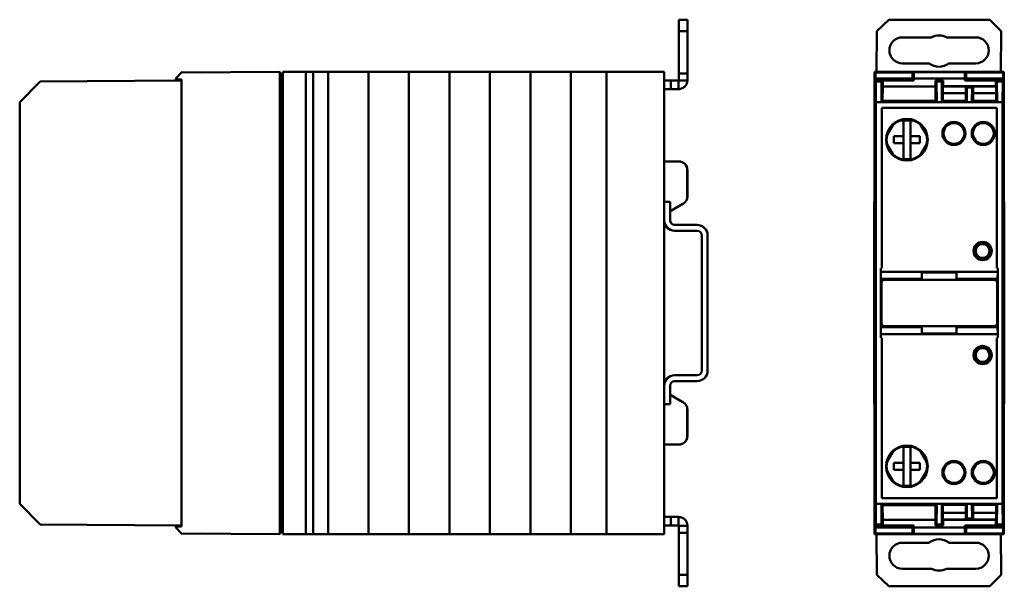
# Model space of a CAD drawing. Header units: millimetres. Extents: x 65 to 236, y 112 to 363.
# Tile 1 of 2: x 65 to 236, y 112 to 210. Entities that reach past the tile are written whole.
import ezdxf

# ---------------------------------------------------------------- set-up
doc = ezdxf.new("R2010")
doc.units = ezdxf.units.MM
doc.layers.add('Arêtes visibles(ISO)', color=7, linetype='Continuous', lineweight=50)

msp = doc.modelspace()

# ---------------------------------------------------------------- linework, layer by layer
at = {"layer": 'Arêtes visibles(ISO)'}
for p, q in [((179.43, 208.04), (179.43, 210.04)), ((180.93, 210.04), (179.43, 210.04)), ((180.93, 210.04), (180.93, 208.04)), ((215.77, 210.04), (213.73, 208.04)), ((233.23, 210.04), (215.77, 210.04)), ((235.23, 208.04), (233.23, 210.04)), ((179.43, 200.76), (179.43, 208.04)), ((180.93, 208.04), (179.43, 208.04)), ((180.93, 208.04), (180.93, 200.76)), ((213.73, 208.04), (213.66, 201.05)), ((235.16, 201.03), (235.23, 208.04)), ((223.17, 206.99), (218.12, 206.99)), ((230.82, 206.99), (225.77, 206.99)), ((110.43, 201.03), (93.43, 200.88)), ((110.43, 201.03), (110.73, 200.13)), ((110.43, 201.03), (110.43, 121.03)), ((110.93, 201.03), (114.43, 201.03)), ((110.93, 201.03), (110.93, 121.03)), ((114.93, 201.03), (114.43, 201.03)), ((114.93, 201.03), (116.18, 201.03)), ((114.93, 201.03), (114.93, 121.03)), ((116.27, 201.03), (116.18, 201.03)), ((116.18, 201.03), (116.18, 121.03)), ((116.27, 201.03), (117.89, 201.03)), ((117.89, 201.03), (118.77, 201.03)), ((118.77, 201.03), (124.89, 201.03)), ((118.77, 121.03), (118.77, 201.03)), ((124.89, 201.03), (125.77, 201.03)), ((125.77, 201.03), (131.89, 201.03)), ((125.77, 121.03), (125.77, 201.03)), ((131.89, 201.03), (132.77, 201.03)), ((132.77, 201.03), (138.89, 201.03)), ((132.77, 121.03), (132.77, 201.03)), ((138.89, 201.03), (139.77, 201.03)), ((139.77, 201.03), (145.89, 201.03)), ((139.77, 121.03), (139.77, 201.03)), ((145.89, 201.03), (146.77, 201.03)), ((146.77, 201.03), (152.89, 201.03)), ((146.77, 121.03), (146.77, 201.03)), ((152.89, 201.03), (153.77, 201.03)), ((153.77, 201.03), (159.89, 201.03)), ((153.77, 121.03), (153.77, 201.03)), ((159.89, 201.03), (160.77, 201.03)), ((161.33, 201.03), (160.77, 201.03)), ((160.77, 121.03), (160.77, 201.03)), ((161.33, 201.03), (166.43, 201.03)), ((166.43, 201.03), (166.93, 201.03)), ((167.43, 201.03), (166.93, 201.03)), ((166.93, 201.03), (166.93, 121.03)), ((167.43, 201.03), (176.93, 201.03)), ((176.93, 178.53), (176.93, 201.03)), ((213.3, 201.03), (222.15, 201.03)), ((213.3, 201.03), (213.45, 200.88)), ((213.3, 201.03), (213.3, 199.55)), ((213.66, 201.05), (213.67, 201.03)), ((218.12, 202.49), (222.78, 202.49)), ((219.86, 201), (219.86, 200.88)), ((222.15, 201), (219.86, 201)), ((222.15, 201.03), (226.85, 201.03)), ((222.15, 201), (222.15, 201.03)), ((222.15, 200.94), (222.15, 201)), ((226.16, 202.49), (230.82, 202.49)), ((226.85, 201), (226.85, 201.03)), ((235.7, 201.03), (226.85, 201.03)), ((226.85, 200.94), (226.85, 201)), ((226.85, 201), (229.15, 201)), ((229.15, 201), (229.15, 200.88)), ((235.7, 201.03), (235.56, 200.88)), ((235.7, 201.03), (235.7, 199.55)), ((68.97, 199.34), (65.43, 195.8)), ((93.43, 199.55), (68.97, 199.34)), ((92.43, 199.88), (93.43, 200.88)), ((92.43, 199.88), (92.43, 199.69)), ((92.43, 199.54), (92.43, 199.69)), ((93.43, 199.69), (92.43, 199.69)), ((93.49, 200.94), (93.43, 200.88)), ((93.43, 199.69), (93.43, 199.55)), ((93.43, 122.52), (93.43, 199.55)), ((93.49, 200.94), (96.7, 200.91)), ((110.73, 200.13), (110.73, 121.93)), ((110.73, 199.53), (110.93, 199.53)), ((176.93, 199.54), (178.07, 199.54)), ((178.07, 198.04), (178.07, 199.54)), ((178.07, 199.54), (179.42, 199.54)), ((179.42, 199.54), (179.42, 198.88)), ((179.43, 199.55), (179.43, 200.76)), ((180.93, 200.76), (179.43, 200.76)), ((180.09, 199.55), (179.43, 199.55)), ((180.93, 199.55), (180.09, 199.55)), ((180.93, 200.76), (180.93, 199.55)), ((213.45, 199.55), (213.3, 199.55)), ((213.3, 199.55), (213.52, 199.34)), ((213.3, 122.52), (213.3, 199.55)), ((213.45, 200.88), (219.86, 200.88)), ((213.46, 199.88), (213.45, 200.88)), ((213.45, 199.69), (219.87, 199.69)), ((213.45, 199.69), (213.46, 199.69)), ((213.45, 199.69), (213.45, 199.55)), ((214.87, 199.55), (213.45, 199.55)), ((213.46, 199.88), (219.87, 199.88)), ((213.46, 199.88), (213.46, 199.69)), ((213.46, 199.69), (219.87, 199.69)), ((213.52, 199.34), (214.53, 199.34)), ((213.55, 195.8), (213.52, 199.34)), ((214.53, 199.34), (214.5, 195.8)), ((214.73, 199.54), (214.53, 199.34)), ((214.73, 198.51), (214.73, 199.54)), ((220.11, 199.54), (214.73, 199.54)), ((214.87, 199.55), (219.37, 199.55)), ((219.87, 199.55), (219.37, 199.55)), ((219.86, 200.88), (219.87, 199.88)), ((219.87, 199.88), (219.87, 199.69)), ((219.87, 199.69), (219.87, 199.69)), ((219.87, 199.69), (219.87, 199.55)), ((220.1, 199.55), (219.87, 199.55)), ((220.1, 200.94), (228.9, 200.94)), ((220.1, 200.88), (220.1, 200.94)), ((220.11, 199.88), (220.1, 200.88)), ((220.1, 199.55), (220.1, 200.88)), ((220.1, 199.55), (220.11, 199.54)), ((228.9, 199.88), (220.11, 199.88)), ((220.11, 199.88), (220.11, 199.54)), ((223.84, 199.54), (224.05, 199.34)), ((223.84, 198.51), (223.84, 199.54)), ((223.84, 199.54), (225.16, 199.54)), ((224.08, 195.8), (224.05, 199.34)), ((224.05, 199.34), (224.96, 199.34)), ((224.96, 199.34), (224.93, 195.8)), ((225.16, 199.54), (224.96, 199.34)), ((225.16, 199.54), (225.16, 198.55)), ((228.9, 200.94), (228.9, 200.88)), ((228.9, 200.88), (228.9, 199.88)), ((228.9, 200.88), (228.9, 199.55)), ((228.9, 199.54), (228.9, 199.88)), ((228.9, 199.54), (228.9, 199.55)), ((229.13, 199.55), (228.9, 199.55)), ((234.28, 199.54), (228.9, 199.54)), ((229.14, 199.69), (229.13, 199.55)), ((229.64, 199.55), (229.13, 199.55)), ((229.15, 200.88), (229.14, 199.88)), ((229.14, 199.88), (229.14, 199.69)), ((235.55, 199.88), (229.14, 199.88)), ((229.14, 199.69), (229.14, 199.69)), ((235.55, 199.69), (229.14, 199.69)), ((235.56, 199.69), (229.14, 199.69)), ((235.56, 200.88), (229.15, 200.88)), ((229.64, 199.55), (234.14, 199.55)), ((235.56, 199.55), (234.14, 199.55)), ((234.28, 198.55), (234.28, 199.54)), ((234.48, 199.34), (234.28, 199.54)), ((234.51, 195.8), (234.48, 199.34)), ((234.48, 199.34), (235.49, 199.34)), ((235.49, 199.34), (235.46, 195.8)), ((235.7, 199.55), (235.49, 199.34)), ((235.55, 199.88), (235.56, 200.88)), ((235.55, 199.88), (235.55, 199.69)), ((235.56, 199.69), (235.55, 199.69)), ((235.56, 199.69), (235.56, 199.55)), ((235.7, 199.55), (235.56, 199.55)), ((235.7, 122.52), (235.7, 199.55)), ((178.07, 198.04), (176.93, 198.04)), ((179.42, 198.04), (178.07, 198.04)), ((179.42, 198.88), (179.42, 198.04)), ((214.73, 198.51), (214.71, 196.01)), ((223.84, 198.51), (214.73, 198.51)), ((223.87, 196.01), (223.84, 198.51)), ((225.16, 198.55), (225.12, 198.5)), ((225.12, 198.5), (225.12, 197.31)), ((229.09, 198.5), (225.12, 198.5)), ((225.16, 198.55), (234.28, 198.55)), ((229.09, 197.31), (229.09, 198.5)), ((229.26, 198.34), (229.09, 198.5)), ((229.26, 198.34), (230.18, 198.34)), ((229.28, 195.8), (229.26, 198.34)), ((230.18, 198.34), (230.16, 195.8)), ((230.35, 198.5), (230.18, 198.34)), ((230.35, 197.31), (230.35, 198.5)), ((234.32, 198.5), (230.35, 198.5)), ((234.32, 198.5), (234.28, 198.55)), ((234.32, 197.31), (234.32, 198.5)), ((214.71, 196.01), (214.5, 195.8)), ((214.71, 196.01), (216.15, 196.01)), ((216.15, 196.01), (216.2, 195.96)), ((222.26, 196.01), (216.15, 196.01)), ((216.2, 195.96), (222.21, 195.96)), ((222.21, 195.96), (222.26, 196.01)), ((222.26, 196.01), (223.87, 196.01)), ((223.87, 196.01), (224.08, 195.8)), ((225.11, 195.98), (224.93, 195.8)), ((225.12, 197.31), (225.11, 195.98)), ((225.11, 195.98), (225.2, 195.98)), ((229.09, 197.31), (225.12, 197.31)), ((225.2, 195.93), (225.2, 195.98)), ((229, 195.98), (225.2, 195.98)), ((225.2, 195.93), (229, 195.93)), ((229, 195.98), (229.1, 195.98)), ((229, 195.93), (229, 195.98)), ((229.1, 195.98), (229.09, 197.31)), ((229.28, 195.8), (229.1, 195.98)), ((230.16, 195.8), (230.34, 195.98)), ((230.35, 197.31), (230.34, 195.98)), ((230.44, 195.98), (230.34, 195.98)), ((234.32, 197.31), (230.35, 197.31)), ((230.44, 195.93), (230.44, 195.98)), ((230.44, 195.98), (234.24, 195.98)), ((230.44, 195.93), (234.24, 195.93)), ((234.24, 195.93), (234.24, 195.98)), ((234.24, 195.98), (234.33, 195.98)), ((234.33, 195.98), (234.32, 197.31)), ((234.33, 195.98), (234.51, 195.8)), ((65.43, 126.27), (65.43, 195.8)), ((214.5, 195.8), (213.55, 195.8)), ((213.55, 126.27), (213.55, 195.8)), ((214.5, 195.8), (224.08, 195.8)), ((224.02, 194.8), (214.55, 194.8)), ((214.55, 194.8), (214.55, 167.03)), ((224.02, 194.8), (234.29, 194.8)), ((224.93, 195.8), (224.08, 195.8)), ((229.28, 195.8), (224.93, 195.8)), ((229.28, 195.8), (230.16, 195.8)), ((234.51, 195.8), (230.16, 195.8)), ((234.46, 194.8), (234.29, 194.8)), ((234.46, 167.03), (234.46, 194.8)), ((235.46, 195.8), (234.51, 195.8)), ((235.46, 126.27), (235.46, 195.8)), ((217.59, 192.63), (220.22, 192.63)), ((215.34, 189.82), (216.66, 192.1)), ((218.3, 189.88), (218.3, 191.93)), ((219.5, 191.93), (219.5, 189.88)), ((221.15, 192.1), (222.46, 189.82)), ((216.65, 188.68), (216.65, 189.88)), ((216.65, 189.88), (218.3, 189.88)), ((218.3, 189.88), (218.3, 188.68)), ((219.5, 189.88), (219.5, 188.68)), ((219.5, 189.88), (221.15, 189.88)), ((221.15, 189.88), (221.15, 188.68)), ((216.66, 186.47), (215.34, 188.75)), ((218.3, 188.68), (216.65, 188.68)), ((218.3, 186.64), (218.3, 188.68)), ((221.15, 188.68), (219.5, 188.68)), ((219.5, 188.68), (219.5, 186.64)), ((222.46, 188.75), (221.15, 186.47)), ((220.22, 185.93), (217.59, 185.93)), ((179.42, 185.53), (176.93, 185.53)), ((179.44, 185.53), (179.42, 185.53)), ((180.92, 179.47), (180.92, 184.03)), ((180.94, 179.47), (180.94, 184.03)), ((176.93, 178.53), (176.93, 175.33)), ((177.93, 178.53), (176.93, 178.53)), ((177.93, 175.33), (177.93, 178.53)), ((178.06, 176.96), (180.17, 178.17)), ((178.08, 176.96), (180.19, 178.17)), ((213.3, 178.53), (213.25, 178.53)), ((213.25, 175.33), (213.25, 178.53)), ((235.75, 178.53), (235.7, 178.53)), ((235.75, 178.53), (235.75, 175.33)), ((176.93, 175.33), (176.93, 146.73)), ((182.63, 174.53), (178.73, 174.53)), ((213.25, 175.33), (213.25, 173.53)), ((235.75, 173.53), (235.75, 175.33)), ((178.73, 173.53), (182.63, 173.53)), ((183.43, 172.73), (183.43, 149.33)), ((184.43, 172.73), (184.43, 149.33)), ((213.3, 173.53), (213.25, 173.53)), ((213.25, 172.73), (213.25, 173.53)), ((213.25, 172.73), (213.25, 149.33)), ((235.75, 173.53), (235.7, 173.53)), ((235.75, 173.53), (235.75, 172.73)), ((235.75, 172.73), (235.75, 149.33)), ((214.4, 167.03), (214.4, 166.45)), ((214.4, 167.03), (214.55, 167.03)), ((214.4, 167.03), (214.4, 155.03)), ((234.61, 167.03), (234.46, 167.03)), ((234.61, 167.03), (234.61, 166.45)), ((234.61, 155.03), (234.61, 167.03)), ((214.4, 166.45), (234.61, 166.45)), ((214.4, 166.45), (214.4, 165.23)), ((221.5, 165.23), (214.4, 165.23)), ((214.4, 156.83), (214.4, 165.23)), ((221.5, 165.23), (221.5, 166.33)), ((221.5, 166.33), (227.5, 166.33)), ((221.5, 165.23), (221.5, 165.03)), ((227.5, 165.23), (227.5, 166.33)), ((227.5, 165.23), (227.5, 165.03)), ((227.5, 165.23), (234.6, 165.23)), ((234.61, 166.45), (234.6, 165.23)), ((234.6, 156.83), (234.6, 165.23)), ((214.5, 164.53), (214.5, 157.53)), ((214.56, 164.93), (214.52, 164.93)), ((214.52, 164.93), (214.52, 164.65)), ((214.52, 164.93), (214.52, 164.64)), ((214.56, 164.93), (214.56, 164.75)), ((214.56, 164.76), (214.56, 164.93)), ((215, 165.03), (234, 165.03)), ((234.45, 164.93), (234.49, 164.93)), ((234.45, 164.75), (234.45, 164.93)), ((234.45, 164.93), (234.45, 164.76)), ((234.49, 164.93), (234.49, 164.65)), ((234.49, 164.93), (234.49, 164.64)), ((234.5, 157.53), (234.5, 164.53)), ((221.5, 156.83), (214.4, 156.83)), ((214.4, 155.62), (214.4, 156.83)), ((214.52, 157.14), (214.52, 157.42)), ((214.52, 157.14), (214.52, 157.42)), ((214.56, 157.14), (214.52, 157.14)), ((214.56, 157.14), (214.56, 157.31)), ((214.56, 157.31), (214.56, 157.14)), ((215, 157.03), (234, 157.03)), ((221.5, 156.83), (221.5, 157.03)), ((221.5, 156.83), (221.5, 155.73)), ((227.5, 156.83), (227.5, 157.03)), ((227.5, 156.83), (227.5, 155.73)), ((227.5, 156.83), (234.6, 156.83)), ((234.45, 157.14), (234.45, 157.31)), ((234.45, 157.31), (234.45, 157.14)), ((234.45, 157.14), (234.49, 157.14)), ((234.49, 157.14), (234.49, 157.42)), ((234.49, 157.14), (234.49, 157.42)), ((234.61, 155.62), (234.6, 156.83)), ((214.4, 155.62), (234.61, 155.62)), ((214.4, 155.03), (214.4, 155.62)), ((214.4, 155.03), (214.55, 155.03)), ((214.55, 127.27), (214.55, 155.03)), ((221.5, 155.73), (227.5, 155.73)), ((234.61, 155.03), (234.46, 155.03)), ((234.46, 155.03), (234.46, 127.27)), ((234.61, 155.03), (234.61, 155.62)), ((178.73, 148.53), (182.63, 148.53)), ((213.25, 149.33), (213.25, 148.53)), ((213.25, 146.73), (213.25, 148.53)), ((213.3, 148.53), (213.25, 148.53)), ((235.75, 148.53), (235.7, 148.53)), ((235.75, 148.53), (235.75, 149.33)), ((235.75, 148.53), (235.75, 146.73)), ((176.93, 143.53), (176.93, 146.73)), ((177.93, 146.73), (177.93, 143.53)), ((182.63, 147.53), (178.73, 147.53)), ((213.25, 146.73), (213.25, 143.53)), ((235.75, 143.53), (235.75, 146.73)), ((178.06, 145.11), (180.17, 143.89)), ((178.08, 145.11), (180.19, 143.89)), ((176.93, 143.53), (176.93, 121.03)), ((177.93, 143.53), (176.93, 143.53)), ((213.3, 143.53), (213.25, 143.53)), ((235.75, 143.53), (235.7, 143.53)), ((180.92, 142.59), (180.92, 138.03)), ((180.94, 142.59), (180.94, 138.03)), ((179.42, 136.53), (176.93, 136.53)), ((179.44, 136.53), (179.42, 136.53)), ((216.66, 135.6), (215.34, 133.32)), ((220.22, 136.13), (217.59, 136.13)), ((218.3, 135.43), (218.3, 133.38)), ((219.5, 133.38), (219.5, 135.43)), ((222.46, 133.32), (221.15, 135.6)), ((216.65, 133.38), (216.65, 132.18)), ((218.3, 133.38), (216.65, 133.38)), ((218.3, 132.18), (218.3, 133.38)), ((219.5, 132.18), (219.5, 133.38)), ((221.15, 133.38), (219.5, 133.38)), ((221.15, 132.18), (221.15, 133.38)), ((215.34, 132.25), (216.66, 129.97)), ((216.65, 132.18), (218.3, 132.18)), ((218.3, 132.18), (218.3, 130.14)), ((219.5, 130.14), (219.5, 132.18)), ((219.5, 132.18), (221.15, 132.18)), ((221.15, 129.97), (222.46, 132.25)), ((217.59, 129.43), (220.22, 129.43)), ((68.97, 122.73), (65.43, 126.27)), ((213.55, 126.27), (213.52, 122.73)), ((214.5, 126.27), (213.55, 126.27)), ((214.71, 126.05), (214.5, 126.27)), ((214.5, 126.27), (224.08, 126.27)), ((214.53, 122.73), (214.5, 126.27)), ((224.02, 127.27), (214.55, 127.27)), ((214.71, 126.05), (216.15, 126.05)), ((214.73, 123.55), (214.71, 126.05)), ((216.15, 126.05), (216.2, 126.11)), ((222.26, 126.05), (216.15, 126.05)), ((216.2, 126.11), (222.21, 126.11)), ((222.21, 126.11), (222.26, 126.05)), ((222.26, 126.05), (223.87, 126.05)), ((223.87, 126.05), (223.84, 123.55)), ((223.87, 126.05), (224.08, 126.27)), ((224.02, 127.27), (234.29, 127.27)), ((224.08, 126.27), (224.05, 122.73)), ((224.93, 126.27), (224.08, 126.27)), ((224.96, 122.73), (224.93, 126.27)), ((229.28, 126.27), (224.93, 126.27)), ((225.11, 126.09), (224.93, 126.27)), ((225.11, 126.09), (225.2, 126.09)), ((225.12, 124.75), (225.11, 126.09)), ((225.2, 126.13), (225.2, 126.09)), ((225.2, 126.13), (229, 126.13)), ((229, 126.09), (225.2, 126.09)), ((229, 126.13), (229, 126.09)), ((229, 126.09), (229.1, 126.09)), ((229.1, 126.09), (229.09, 124.75)), ((229.28, 126.27), (229.1, 126.09)), ((229.28, 126.27), (229.26, 123.73)), ((229.28, 126.27), (230.16, 126.27)), ((230.16, 126.27), (230.34, 126.09)), ((230.18, 123.73), (230.16, 126.27)), ((234.51, 126.27), (230.16, 126.27)), ((230.35, 124.75), (230.34, 126.09)), ((230.44, 126.09), (230.34, 126.09)), ((230.44, 126.13), (234.24, 126.13)), ((230.44, 126.13), (230.44, 126.09)), ((230.44, 126.09), (234.24, 126.09)), ((234.24, 126.13), (234.24, 126.09)), ((234.24, 126.09), (234.33, 126.09)), ((234.46, 127.27), (234.29, 127.27)), ((234.33, 126.09), (234.32, 124.75)), ((234.33, 126.09), (234.51, 126.27)), ((234.51, 126.27), (234.48, 122.73)), ((235.46, 126.27), (234.51, 126.27)), ((235.49, 122.73), (235.46, 126.27)), ((225.12, 123.56), (225.12, 124.75)), ((229.09, 124.75), (225.12, 124.75)), ((229.09, 124.75), (229.09, 123.56)), ((230.35, 124.75), (230.35, 123.56)), ((234.32, 124.75), (230.35, 124.75)), ((234.32, 124.75), (234.32, 123.56)), ((93.43, 122.52), (68.97, 122.73)), ((178.07, 124.02), (176.93, 124.02)), ((178.07, 124.02), (178.07, 122.52)), ((179.42, 124.02), (178.07, 124.02)), ((179.42, 123.18), (179.42, 124.02)), ((179.42, 122.52), (179.42, 123.18)), ((213.3, 122.52), (213.52, 122.73)), ((213.52, 122.73), (214.53, 122.73)), ((214.73, 122.52), (214.53, 122.73)), ((214.73, 123.55), (214.73, 122.52)), ((223.84, 123.55), (214.73, 123.55)), ((223.84, 123.55), (223.84, 122.52)), ((223.84, 122.52), (224.05, 122.73)), ((224.05, 122.73), (224.96, 122.73)), ((225.16, 122.52), (224.96, 122.73)), ((225.16, 123.52), (225.12, 123.56)), ((229.09, 123.56), (225.12, 123.56)), ((225.16, 123.52), (234.28, 123.52)), ((225.16, 122.52), (225.16, 123.52)), ((229.26, 123.73), (229.09, 123.56)), ((229.26, 123.73), (230.18, 123.73)), ((230.35, 123.56), (230.18, 123.73)), ((234.32, 123.56), (230.35, 123.56)), ((234.32, 123.56), (234.28, 123.52)), ((234.28, 123.52), (234.28, 122.52)), ((234.48, 122.73), (234.28, 122.52)), ((234.48, 122.73), (235.49, 122.73)), ((235.7, 122.52), (235.49, 122.73)), ((92.43, 122.52), (92.43, 122.37)), ((93.43, 122.38), (92.43, 122.37)), ((92.43, 122.18), (92.43, 122.37)), ((92.43, 122.18), (93.43, 121.18)), ((93.43, 122.38), (93.43, 122.52)), ((110.43, 121.03), (93.43, 121.18)), ((93.49, 121.12), (93.43, 121.18)), ((93.49, 121.12), (96.7, 121.15)), ((110.43, 121.03), (110.73, 121.93)), ((110.73, 122.53), (110.93, 122.53)), ((110.93, 121.03), (114.43, 121.03)), ((114.93, 121.03), (114.43, 121.03)), ((114.93, 121.03), (116.18, 121.03)), ((116.27, 121.03), (116.18, 121.03)), ((116.27, 121.03), (117.89, 121.03)), ((117.89, 121.03), (118.77, 121.03)), ((118.77, 121.03), (124.89, 121.03)), ((124.89, 121.03), (125.77, 121.03)), ((125.77, 121.03), (131.89, 121.03)), ((131.89, 121.03), (132.77, 121.03)), ((132.77, 121.03), (138.89, 121.03)), ((138.89, 121.03), (139.77, 121.03)), ((139.77, 121.03), (145.89, 121.03)), ((145.89, 121.03), (146.77, 121.03)), ((146.77, 121.03), (152.89, 121.03)), ((152.89, 121.03), (153.77, 121.03)), ((153.77, 121.03), (159.89, 121.03)), ((159.89, 121.03), (160.77, 121.03)), ((161.33, 121.03), (160.77, 121.03)), ((161.33, 121.03), (166.43, 121.03)), ((166.43, 121.03), (166.93, 121.03)), ((167.43, 121.03), (166.93, 121.03)), ((167.43, 121.03), (176.93, 121.03)), ((176.93, 122.52), (178.07, 122.52)), ((178.07, 122.52), (179.42, 122.52)), ((179.43, 122.51), (179.43, 121.3)), ((180.09, 122.51), (179.43, 122.51)), ((179.43, 121.3), (179.43, 114.02)), ((180.93, 121.3), (179.43, 121.3)), ((180.93, 122.51), (180.09, 122.51)), ((180.93, 121.3), (180.93, 122.51)), ((180.93, 114.02), (180.93, 121.3)), ((213.3, 122.52), (213.3, 121.03)), ((213.45, 122.52), (213.3, 122.52)), ((213.3, 121.03), (213.45, 121.18)), ((213.3, 121.03), (222.15, 121.03)), ((214.87, 122.52), (213.45, 122.52)), ((213.45, 122.38), (213.45, 122.52)), ((213.45, 122.38), (213.46, 122.37)), ((213.45, 122.38), (219.87, 122.38)), ((213.46, 122.18), (213.45, 121.18)), ((213.45, 121.18), (219.86, 121.18)), ((213.46, 122.18), (213.46, 122.37)), ((213.46, 122.37), (219.87, 122.37)), ((213.46, 122.18), (219.87, 122.18)), ((213.66, 121.02), (213.67, 121.03)), ((213.73, 114.02), (213.66, 121.02)), ((220.11, 122.52), (214.73, 122.52)), ((214.87, 122.52), (219.37, 122.52)), ((219.87, 122.52), (219.37, 122.52)), ((219.86, 121.18), (219.87, 122.18)), ((219.86, 121.06), (219.86, 121.18)), ((222.15, 121.06), (219.86, 121.06)), ((219.87, 122.38), (219.87, 122.52)), ((220.1, 122.52), (219.87, 122.52)), ((219.87, 122.37), (219.87, 122.38)), ((219.87, 122.18), (219.87, 122.37)), ((220.1, 122.52), (220.11, 122.52)), ((220.1, 122.52), (220.1, 121.18)), ((220.11, 122.18), (220.1, 121.18)), ((220.1, 121.18), (220.1, 121.12)), ((220.1, 121.12), (228.9, 121.12)), ((220.11, 122.18), (220.11, 122.52)), ((228.9, 122.18), (220.11, 122.18)), ((222.15, 121.12), (222.15, 121.06)), ((222.15, 121.06), (222.15, 121.03)), ((222.15, 121.03), (226.85, 121.03)), ((223.84, 122.52), (225.16, 122.52)), ((226.85, 121.12), (226.85, 121.06)), ((226.85, 121.06), (226.85, 121.03)), ((226.85, 121.06), (229.15, 121.06)), ((235.7, 121.03), (226.85, 121.03)), ((228.9, 121.18), (228.9, 122.52)), ((228.9, 122.52), (228.9, 122.52)), ((228.9, 122.52), (228.9, 122.18)), ((234.28, 122.52), (228.9, 122.52)), ((229.13, 122.52), (228.9, 122.52)), ((228.9, 121.18), (228.9, 122.18)), ((228.9, 121.12), (228.9, 121.18)), ((229.64, 122.52), (229.13, 122.52)), ((229.14, 122.38), (229.13, 122.52)), ((229.14, 122.37), (229.14, 122.38)), ((235.56, 122.38), (229.14, 122.38)), ((229.14, 122.18), (229.14, 122.37)), ((235.55, 122.37), (229.14, 122.37)), ((229.15, 121.18), (229.14, 122.18)), ((235.55, 122.18), (229.14, 122.18)), ((229.15, 121.06), (229.15, 121.18)), ((235.56, 121.18), (229.15, 121.18)), ((229.64, 122.52), (234.14, 122.52)), ((235.56, 122.52), (234.14, 122.52)), ((235.16, 121.03), (235.23, 114.02)), ((235.56, 122.38), (235.55, 122.37)), ((235.55, 122.18), (235.55, 122.37)), ((235.55, 122.18), (235.56, 121.18)), ((235.56, 122.38), (235.56, 122.52)), ((235.7, 122.52), (235.56, 122.52)), ((235.7, 121.03), (235.56, 121.18)), ((235.7, 122.52), (235.7, 121.03)), ((218.12, 119.57), (222.78, 119.57)), ((226.16, 119.57), (230.82, 119.57)), ((223.17, 115.07), (218.12, 115.07)), ((230.82, 115.07), (225.77, 115.07)), ((179.43, 114.02), (179.43, 112.02)), ((180.93, 114.02), (179.43, 114.02)), ((180.93, 112.02), (180.93, 114.02)), ((215.77, 112.02), (213.73, 114.02)), ((235.23, 114.02), (233.23, 112.02)), ((180.93, 112.02), (179.43, 112.02)), ((233.23, 112.02), (215.77, 112.02))]:
    msp.add_line(p, q, dxfattribs=at)
for centre, radius in [((218.9, 189.28), 3.6), ((227.04, 190.36), 2), ((227.04, 190.36), 1.8), ((232.12, 190.36), 2), ((232.12, 190.36), 1.8), ((232, 170.03), 1.57), ((232, 170.03), 1.5), ((232, 170.03), 1.2), ((232, 152.03), 1.57), ((232, 152.03), 1.5), ((232, 152.03), 1.2), ((218.9, 132.78), 3.6), ((227.04, 131.71), 2), ((227.04, 131.71), 1.8), ((232.12, 131.71), 2), ((232.12, 131.71), 1.8)]:
    msp.add_circle(centre, radius, dxfattribs=at)
for centre, radius, start, end in [((218.12, 204.74), 2.25, 90, 270), ((224.47, 204.63), 2.7, 61.2086, 118.7914), ((230.82, 204.74), 2.25, 270, 90), ((224.47, 204.6), 2.7, 231.3243, 308.6757), ((218.9, 189.28), 3.5, 106.835, 133.165), ((218.9, 189.28), 3.5, 46.835, 73.165), ((218.9, 189.28), 3.5, 166.835, 193.165), ((218.9, 189.28), 3.5, 346.835, 13.165), ((218.9, 189.28), 3.5, 226.835, 253.165), ((218.9, 189.28), 3.5, 286.835, 313.165), ((179.42, 184.03), 1.5, 0, 90), ((179.44, 184.03), 1.5, 0, 90), ((111.43, 177.03), 2, 104.4775, 110.4873), ((179.42, 179.47), 1.5, 300, 0), ((179.44, 179.47), 1.5, 300, 0), ((183.69, 180.22), 6.5, 207.6433, 210.0569), ((183.71, 180.22), 6.5, 209.9688, 210.0569), ((111.43, 177.03), 2, 249.5127, 255.5225), ((178.73, 175.33), 1.8, 180, 270), ((178.73, 175.33), 0.8, 180, 270), ((182.63, 172.73), 1.8, 0, 90), ((182.63, 172.73), 0.8, 0, 90), ((215, 164.53), 0.5, 90, 180), ((234, 164.53), 0.5, 0, 90), ((215, 157.53), 0.5, 180, 270), ((234, 157.53), 0.5, 270, 0), ((178.73, 146.73), 1.8, 90, 180), ((182.63, 149.33), 0.8, 270, 0), ((182.63, 149.33), 1.8, 270, 0), ((111.43, 145.03), 2, 104.4775, 110.4873), ((178.73, 146.73), 0.8, 90, 180), ((183.69, 141.85), 6.5, 149.9431, 152.3567), ((183.71, 141.85), 6.5, 149.9431, 150.0312), ((111.43, 145.03), 2, 249.5127, 255.5225), ((179.42, 142.59), 1.5, 0, 60), ((179.44, 142.59), 1.5, 0, 60), ((179.42, 138.03), 1.5, 270, 0), ((179.44, 138.03), 1.5, 270, 0), ((218.9, 132.78), 3.5, 106.835, 133.165), ((218.9, 132.78), 3.5, 46.835, 73.165), ((218.9, 132.78), 3.5, 166.835, 193.165), ((218.9, 132.78), 3.5, 346.835, 13.165), ((218.9, 132.78), 3.5, 226.835, 253.165), ((218.9, 132.78), 3.5, 286.835, 313.165), ((218.12, 117.32), 2.25, 90, 270), ((224.47, 117.47), 2.7, 51.3243, 128.6757), ((230.82, 117.32), 2.25, 270, 90), ((224.47, 117.44), 2.7, 241.2086, 298.7914)]:
    msp.add_arc(centre, radius, start, end, dxfattribs=at)
for points, knots in [([(179.43, 199.55), (179.43, 199.55), (179.43, 199.55), (179.43, 199.54), (179.42, 199.54), (179.42, 199.54)], [0, 0, 0, 0, 0.0544264, 0.0544264, 0.1088527, 0.1088527, 0.1088527, 0.1088527]), ([(179.42, 198.04), (179.64, 198.04), (179.85, 198.09), (180.24, 198.27), (180.42, 198.4), (180.68, 198.7), (180.77, 198.85), (180.9, 199.19), (180.93, 199.37), (180.93, 199.55)], [0, 0, 0, 0, 0.0711812, 0.0711812, 0.1423266, 0.1423266, 0.2017934, 0.2017934, 0.2612613, 0.2612613, 0.2612613, 0.2612613]), ([(218.3, 191.93), (218.3, 192.01), (218.3, 192.09), (218.3, 192.25), (218.3, 192.33), (218.3, 192.47), (218.3, 192.54), (218.3, 192.62), (218.3, 192.63), (218.3, 192.63)], [5.42404, 5.42404, 5.42404, 5.42404, 5.6525586, 5.6525586, 5.8810772, 5.8810772, 6.105832, 6.105832, 6.1290067, 6.1290067, 6.1290067, 6.1290067]), ([(219.5, 192.63), (219.5, 192.63), (219.5, 192.62), (219.5, 192.54), (219.5, 192.47), (219.5, 192.33), (219.5, 192.25), (219.5, 192.09), (219.5, 192.01), (219.5, 191.93)], [1.0885154, 1.0885154, 1.0885154, 1.0885154, 1.1116901, 1.1116901, 1.3364449, 1.3364449, 1.5649635, 1.5649635, 1.7934821, 1.7934821, 1.7934821, 1.7934821]), ([(218.3, 185.93), (218.3, 185.94), (218.3, 185.95), (218.3, 186.02), (218.3, 186.09), (218.3, 186.23), (218.3, 186.31), (218.3, 186.48), (218.3, 186.56), (218.3, 186.64)], [1.0885154, 1.0885154, 1.0885154, 1.0885154, 1.1116901, 1.1116901, 1.3364449, 1.3364449, 1.5649635, 1.5649635, 1.7934821, 1.7934821, 1.7934821, 1.7934821]), ([(219.5, 186.64), (219.5, 186.56), (219.5, 186.48), (219.5, 186.31), (219.5, 186.23), (219.5, 186.09), (219.5, 186.02), (219.5, 185.95), (219.5, 185.94), (219.5, 185.93)], [5.42404, 5.42404, 5.42404, 5.42404, 5.6525586, 5.6525586, 5.8810772, 5.8810772, 6.105832, 6.105832, 6.1290067, 6.1290067, 6.1290067, 6.1290067]), ([(218.3, 136.13), (218.3, 136.13), (218.3, 136.12), (218.3, 136.04), (218.3, 135.97), (218.3, 135.83), (218.3, 135.75), (218.3, 135.59), (218.3, 135.51), (218.3, 135.43)], [1.0885154, 1.0885154, 1.0885154, 1.0885154, 1.1116901, 1.1116901, 1.3364449, 1.3364449, 1.5649635, 1.5649635, 1.7934821, 1.7934821, 1.7934821, 1.7934821]), ([(219.5, 135.43), (219.5, 135.51), (219.5, 135.59), (219.5, 135.75), (219.5, 135.83), (219.5, 135.97), (219.5, 136.04), (219.5, 136.12), (219.5, 136.13), (219.5, 136.13)], [5.42404, 5.42404, 5.42404, 5.42404, 5.6525586, 5.6525586, 5.8810772, 5.8810772, 6.105832, 6.105832, 6.1290067, 6.1290067, 6.1290067, 6.1290067]), ([(218.3, 130.14), (218.3, 130.06), (218.3, 129.98), (218.3, 129.81), (218.3, 129.73), (218.3, 129.59), (218.3, 129.52), (218.3, 129.45), (218.3, 129.44), (218.3, 129.43)], [5.42404, 5.42404, 5.42404, 5.42404, 5.6525586, 5.6525586, 5.8810772, 5.8810772, 6.105832, 6.105832, 6.1290067, 6.1290067, 6.1290067, 6.1290067]), ([(219.5, 129.43), (219.5, 129.44), (219.5, 129.45), (219.5, 129.52), (219.5, 129.59), (219.5, 129.73), (219.5, 129.81), (219.5, 129.98), (219.5, 130.06), (219.5, 130.14)], [1.0885154, 1.0885154, 1.0885154, 1.0885154, 1.1116901, 1.1116901, 1.3364449, 1.3364449, 1.5649635, 1.5649635, 1.7934821, 1.7934821, 1.7934821, 1.7934821]), ([(179.42, 124.02), (179.64, 124.02), (179.85, 123.98), (180.24, 123.8), (180.42, 123.67), (180.68, 123.37), (180.77, 123.21), (180.9, 122.87), (180.93, 122.69), (180.93, 122.51)], [0, 0, 0, 0, 0.0711812, 0.0711812, 0.1423266, 0.1423266, 0.2017934, 0.2017934, 0.2612613, 0.2612613, 0.2612613, 0.2612613]), ([(179.43, 122.51), (179.43, 122.52), (179.43, 122.52), (179.43, 122.52), (179.42, 122.52), (179.42, 122.52)], [0, 0, 0, 0, 0.0544264, 0.0544264, 0.1088527, 0.1088527, 0.1088527, 0.1088527])]:
    msp.add_open_spline(points, degree=3, knots=knots, dxfattribs=at)

doc.saveas('drawing.dxf')
